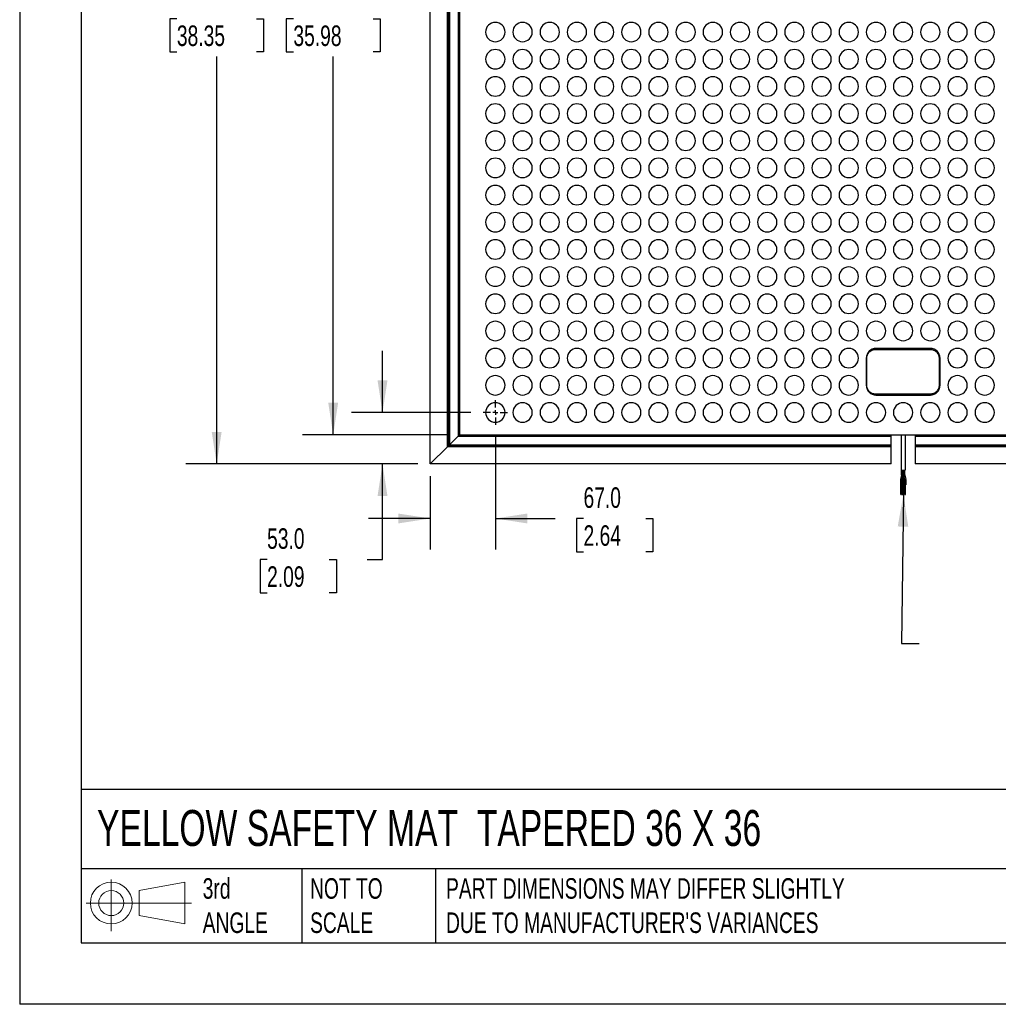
# Model space of a CAD drawing. Header units: millimetres. Extents: x 0 to 2794, y 0 to 2159.
# Tile 1 of 44: x 0 to 1008, y 0 to 1015. Entities that reach past the tile are written whole.
import ezdxf

# ---------------------------------------------------------------- set-up
doc = ezdxf.new("R2010")
doc.units = ezdxf.units.MM
doc.header["$LTSCALE"] = 10
doc.linetypes.add('CENTERX2', pattern=[20.32, 12.7, -2.54, 2.54, -2.54])
doc.layers.add('CENTER', color=40, linetype='CENTERX2')
doc.layers.add('DIMENSIONS', color=140, linetype='Continuous', lineweight=25)
doc.layers.add('TEXT', color=140, linetype='Continuous', lineweight=25)
doc.styles.add('SLDTEXTSTYLE0', font='TXT', dxfattribs={"width": 0.7})
doc.dimstyles.new('SLDDIMSTYLE0', dxfattribs={"dimtxt": 21.580078, "dimasz": 33.02, "dimexe": 0, "dimexo": 0.0625, "dimgap": 5.39502, "dimtad": 0, "dimtih": 1, "dimtoh": 1, "dimdec": 1, "dimrnd": 1e-09, "dimzin": 4, "dimdsep": 46, "dimtxsty": 'SLDTEXTSTYLE0', "dimsah": 1, "dimcen": 0.09, "dimadec": 0, "dimazin": 1, "dimtfac": 1, "dimtdec": 1, "dimtmove": 0, "dimatfit": 0, "dimfxl": 0, "dimfrac": 2, "dimtolj": 1, "dimtzin": 12, "dimarcsym": 0})
doc.dimstyles.new('SLDDIMSTYLE1', dxfattribs={"dimtxt": 21.580078, "dimasz": 33.02, "dimexe": 0, "dimexo": 0.0625, "dimgap": 5.39502, "dimtad": 0, "dimtih": 1, "dimtoh": 1, "dimdec": 1, "dimrnd": 1e-09, "dimzin": 4, "dimdsep": 46, "dimtxsty": 'SLDTEXTSTYLE0', "dimsah": 1, "dimcen": 0.09, "dimadec": 0, "dimazin": 1, "dimtfac": 1, "dimtdec": 1, "dimtofl": 0, "dimtmove": 0, "dimatfit": 3, "dimfxl": 0, "dimfrac": 2, "dimtolj": 1, "dimtzin": 12, "dimarcsym": 0})
doc.dimstyles.new('SLDDIMSTYLE3', dxfattribs={"dimtxt": 0.18, "dimasz": 33.02, "dimexe": 0, "dimexo": 0.0625, "dimgap": 0, "dimtad": 0, "dimtih": 1, "dimtoh": 1, "dimdec": 0, "dimrnd": 1e-09, "dimzin": 0, "dimdsep": 46, "dimtxsty": 'Standard', "dimsah": 1, "dimcen": 0.09, "dimadec": 0, "dimazin": 0, "dimtfac": 33.02, "dimtdec": 0, "dimtofl": 0, "dimtmove": 0, "dimatfit": 3, "dimfxl": 0, "dimfrac": 2, "dimtolj": 1, "dimtzin": 0, "dimarcsym": 0})

# ---------------------------------------------------------------- blocks, each defined once
blk = doc.blocks.new('Block11')
at = {"color": 7, "linetype": 'Continuous', "lineweight": 18}
for p, q in [((25.9, 53.1), (25.9, 0)), ((54.8, 41.7), (101.8, 50.3)), ((54.8, 16), (54.8, 41.7)), ((101.8, 50.3), (101.8, 7.3)), ((0, 28.8), (108.7, 28.8)), ((54.8, 16), (101.8, 7.3))]:
    blk.add_line(p, q, dxfattribs=at)
for radius in [21.5, 12.9]:
    blk.add_circle((25.9, 28.8), radius, dxfattribs=at)
blk = doc.blocks.new('Block12')
at = {"color": 7, "linetype": 'Continuous'}
blk.add_blockref('Block11', (0, 0), dxfattribs=at)
blk = doc.blocks.new('_D_3')
at = {"layer": 'DIMENSIONS'}
for p, q in [((440.2, 1500.8), (291.2, 1500.8)), ((322.9, 1500.8), (322.9, 1054.8)), ((281.9, 1015.6), (274.6, 1015.6)), ((274.6, 1015.6), (274.6, 981.3)), ((363.9, 1015.6), (371.2, 1015.6)), ((371.2, 1015.6), (371.2, 981.3)), ((274.6, 981.3), (281.9, 981.3)), ((322.9, 586.8), (322.9, 976.5)), ((371.2, 981.3), (363.9, 981.3)), ((440.2, 586.8), (291.2, 586.8))]:
    blk.add_line(p, q, dxfattribs=at)
for points in [[(322.9, 1500.8), (317.8, 1467.8), (328, 1467.8)], [(322.9, 586.8), (328, 619.8), (317.8, 619.8)]]:
    blk.add_solid(points, dxfattribs=at)
at = {"layer": 'DIMENSIONS', "char_height": 21.17, "attachment_point": 1, "style": 'SLDTEXTSTYLE0'}
for s, insert in [('914.0', (281.9, 1047.8)), ('35.98', (281.9, 1008.6))]:
    blk.add_mtext(s, dxfattribs=dict(at, insert=insert))
blk = doc.blocks.new('_D_4')
at = {"layer": 'DIMENSIONS'}
for p, q in [((410.2, 1530.8), (171.2, 1530.8)), ((202.9, 1530.8), (202.9, 1054.8)), ((161.9, 1015.6), (154.6, 1015.6)), ((154.6, 1015.6), (154.6, 981.3)), ((243.9, 1015.6), (251.2, 1015.6)), ((251.2, 1015.6), (251.2, 981.3)), ((154.6, 981.3), (161.9, 981.3)), ((202.9, 556.8), (202.9, 976.5)), ((251.2, 981.3), (243.9, 981.3)), ((410.2, 556.8), (171.2, 556.8))]:
    blk.add_line(p, q, dxfattribs=at)
for points in [[(202.9, 1530.8), (197.8, 1497.8), (208, 1497.8)], [(202.9, 556.8), (208, 589.8), (197.8, 589.8)]]:
    blk.add_solid(points, dxfattribs=at)
at = {"layer": 'DIMENSIONS', "char_height": 21.17, "attachment_point": 1, "style": 'SLDTEXTSTYLE0'}
for s, insert in [('974.0', (161.9, 1047.8)), ('38.35', (161.9, 1008.6))]:
    blk.add_mtext(s, dxfattribs=dict(at, insert=insert))
blk = doc.blocks.new('_D_5')
at = {"layer": 'DIMENSIONS'}
for p, q in [((489.9, 584.6), (489.9, 468.8)), ((422.9, 544.1), (422.9, 468.8)), ((422.9, 500.6), (359.4, 500.6)), ((489.9, 500.6), (551.4, 500.6)), ((580.7, 500.6), (573.4, 500.6)), ((573.4, 500.6), (573.4, 466.3)), ((644.8, 500.6), (652, 500.6)), ((652, 500.6), (652, 466.3)), ((573.4, 466.3), (580.7, 466.3)), ((652, 466.3), (644.8, 466.3))]:
    blk.add_line(p, q, dxfattribs=at)
for points in [[(422.9, 500.6), (389.9, 505.7), (389.9, 495.5)], [(489.9, 500.6), (522.9, 495.5), (522.9, 505.7)]]:
    blk.add_solid(points, dxfattribs=at)
at = {"layer": 'DIMENSIONS', "char_height": 21.17, "attachment_point": 1, "style": 'SLDTEXTSTYLE0'}
for s, insert in [('67.0', (580.7, 532.7)), ('2.64', (580.7, 493.6))]:
    blk.add_mtext(s, dxfattribs=dict(at, insert=insert))
blk = doc.blocks.new('_D_6')
at = {"layer": 'DIMENSIONS'}
for p, q in [((373.7, 609.8), (373.7, 673.3)), ((464.7, 609.8), (341.9, 609.8)), ((410.2, 556.8), (341.9, 556.8)), ((373.7, 458.3), (373.7, 556.8)), ((254.8, 458.3), (247.6, 458.3)), ((247.6, 458.3), (247.6, 424)), ((318.9, 458.3), (326.2, 458.3)), ((326.2, 458.3), (326.2, 424)), ((357.9, 458.3), (373.7, 458.3)), ((247.6, 424), (254.8, 424)), ((326.2, 424), (318.9, 424))]:
    blk.add_line(p, q, dxfattribs=at)
for points in [[(373.7, 609.8), (378.8, 642.8), (368.6, 642.8)], [(373.7, 556.8), (368.6, 523.8), (378.8, 523.8)]]:
    blk.add_solid(points, dxfattribs=at)
at = {"layer": 'DIMENSIONS', "char_height": 21.17, "attachment_point": 1, "style": 'SLDTEXTSTYLE0'}
for s, insert in [('53.0', (254.8, 490.5)), ('2.09', (254.8, 451.3))]:
    blk.add_mtext(s, dxfattribs=dict(at, insert=insert))
blk = doc.blocks.new('SW_CENTERMARKSYMBOL_0')
at = {"layer": 'CENTER', "color": 0}
for p, q in [((0, 5.08), (0, 12.54)), ((-5.08, 0), (-12.54, 0)), ((0, 0), (-2.54, 0)), ((0, 0), (0, 2.54)), ((0, 0), (0, -2.54)), ((0, 0), (2.54, 0)), ((5.08, 0), (12.54, 0)), ((0, -5.08), (0, -12.54))]:
    blk.add_line(p, q, dxfattribs=at)

msp = doc.modelspace()

# ---------------------------------------------------------------- linework, layer by layer
at = {"color": 7, "linetype": 'Continuous'}
for p in [(0.02, 2159.03), (2794.02, 0.03)]:
    msp.add_line(p, (0.02, 0.03), dxfattribs=at)
for p, q in [((422.91, 556.81), (422.91, 1530.81)), ((440.55, 574.46), (440.55, 1513.17)), ((441.89, 575.8), (441.89, 1511.83)), ((442.56, 1511.16), (442.56, 576.47)), ((451.52, 1502.2), (451.52, 585.43)), ((452.91, 1500.81), (452.91, 586.81)), ((881.41, 674.81), (881.41, 675.8)), ((881.41, 674.81), (937.91, 674.81)), ((937.91, 675.81), (881.91, 675.81)), ((937.91, 675.81), (937.91, 674.81)), ((871.91, 665.81), (871.91, 637.81)), ((872.41, 665.81), (871.91, 665.81)), ((872.41, 637.81), (872.41, 665.81)), ((946.91, 665.81), (946.91, 637.81)), ((946.91, 665.81), (947.91, 665.81)), ((947.91, 637.81), (947.91, 665.81)), ((872.41, 637.81), (871.91, 637.81)), ((946.91, 637.81), (947.91, 637.81)), ((937.91, 628.81), (881.41, 628.81)), ((881.41, 628.81), (881.41, 627.83)), ((881.91, 627.81), (937.91, 627.81)), ((937.91, 628.81), (937.91, 627.81)), ((451.52, 585.43), (442.56, 576.47)), ((451.52, 585.43), (897.41, 585.43)), ((451.8, 585.71), (451.8, 585.71)), ((452.91, 586.81), (1366.91, 586.81)), ((897.41, 576.47), (897.41, 585.43)), ((907.71, 586.81), (907.71, 550.31)), ((912.11, 586.81), (912.11, 550.31)), ((922.41, 585.43), (922.41, 576.47)), ((922.41, 585.43), (1368.29, 585.43)), ((422.91, 556.81), (440.55, 574.46)), ((440.55, 574.46), (441.89, 575.8)), ((897.41, 574.46), (440.55, 574.46)), ((442.56, 576.47), (441.89, 575.8)), ((897.41, 575.8), (441.89, 575.8)), ((442.56, 576.47), (897.41, 576.47)), ((897.41, 575.8), (897.41, 576.47)), ((897.41, 574.46), (897.41, 575.8)), ((897.41, 556.81), (897.41, 574.46)), ((922.41, 576.47), (1377.25, 576.47)), ((922.41, 576.47), (922.41, 575.8)), ((1377.92, 575.8), (922.41, 575.8)), ((922.41, 575.8), (922.41, 574.46)), ((1379.26, 574.46), (922.41, 574.46)), ((922.41, 574.46), (922.41, 556.81)), ((897.41, 556.81), (422.91, 556.81)), ((907.71, 550.31), (912.11, 550.31)), ((908.16, 545.51), (908.16, 550.31)), ((909.36, 545.51), (909.36, 550.31)), ((909.54, 545.51), (909.54, 550.31)), ((909.67, 550.31), (909.67, 545.51)), ((910.27, 545.51), (910.27, 550.31)), ((910.87, 545.51), (910.87, 550.31)), ((911.65, 545.51), (911.65, 550.31)), ((1396.91, 556.81), (922.41, 556.81)), ((907.21, 540.12), (907.21, 535.31)), ((907.21, 540.12), (907.24, 540.12)), ((907.24, 540.12), (908.41, 540.12)), ((908.13, 545.23), (907.26, 540.62)), ((908.16, 545.51), (908.19, 545.51)), ((908.19, 545.51), (909.36, 545.51)), ((908.41, 540.12), (908.41, 535.31)), ((909.31, 545.01), (908.43, 540.4)), ((908.64, 540.12), (908.64, 535.31)), ((908.64, 540.12), (908.65, 540.12)), ((908.65, 540.12), (909.24, 540.12)), ((908.75, 542.03), (908.66, 540.54)), ((909.24, 540.12), (909.42, 540.12)), ((909.24, 540.12), (909.24, 535.31)), ((909.53, 545.01), (909.26, 540.4)), ((909.36, 545.51), (909.54, 545.51)), ((909.42, 540.12), (909.84, 540.12)), ((909.67, 545.51), (909.67, 545.51)), ((909.67, 545.51), (910.27, 545.51)), ((909.68, 545.51), (909.68, 545.09)), ((909.68, 545.08), (909.96, 540.47)), ((909.84, 535.31), (909.84, 540.12)), ((909.84, 540.12), (909.84, 540.12)), ((909.85, 540.47), (909.91, 541.32)), ((909.85, 540.12), (909.86, 540.47)), ((909.85, 540.47), (909.85, 540.47)), ((909.96, 540.47), (909.96, 540.47)), ((909.97, 540.12), (909.97, 535.31)), ((909.97, 540.12), (910.57, 540.12)), ((910.27, 545.51), (910.45, 545.51)), ((910.28, 545.23), (910.56, 540.62)), ((910.45, 545.51), (910.87, 545.51)), ((910.57, 540.12), (910.75, 540.12)), ((910.57, 540.12), (910.57, 535.31)), ((910.75, 540.12), (911.17, 540.12)), ((910.86, 545.51), (911.65, 545.51)), ((910.87, 545.51), (910.87, 545.51)), ((911.15, 540.54), (910.88, 545.16)), ((910.88, 545.16), (910.88, 545.16)), ((911.06, 542.03), (911.38, 540.4)), ((911.15, 540.12), (911.15, 540.54)), ((911.17, 535.31), (911.17, 540.12)), ((911.4, 540.12), (911.4, 535.31)), ((911.4, 540.12), (911.43, 540.12)), ((911.43, 540.12), (912.6, 540.12)), ((911.68, 545.23), (912.56, 540.62)), ((912.6, 540.12), (912.6, 535.31)), ((907.21, 535.31), (908.41, 535.31)), ((907.41, 525.31), (907.41, 535.31)), ((908.21, 525.31), (908.21, 535.31)), ((908.64, 535.31), (909.24, 535.31)), ((908.84, 525.31), (908.84, 535.31)), ((909.24, 535.31), (909.84, 535.31)), ((909.64, 525.31), (909.64, 535.31)), ((909.97, 535.31), (910.57, 535.31)), ((910.17, 525.31), (910.17, 535.31)), ((910.57, 535.31), (911.17, 535.31)), ((910.97, 525.31), (910.97, 535.31)), ((911.4, 535.31), (912.6, 535.31)), ((911.6, 525.31), (911.6, 535.31)), ((912.4, 525.31), (912.4, 535.31)), ((907.41, 525.31), (908.21, 525.31)), ((908.84, 525.31), (909.64, 525.31)), ((910.17, 525.31), (910.97, 525.31)), ((911.6, 525.31), (912.4, 525.31))]:
    msp.add_line(p, q)
at = {"flags": 128}
for points in [[(909.29, 545.03), (909.32, 545.03), (909.53, 545.01)], [(910.73, 540.63), (910.92, 540.62), (911.06, 540.6), (911.14, 540.57), (911.15, 540.54)]]:
    msp.add_lwpolyline(points, dxfattribs=at)
for centre, radius, start, end in [((489.91, 1001.81), 10, 90, 270), ((489.91, 1001.81), 10, 270, 90), ((517.91, 1001.81), 10, 90, 270), ((517.91, 1001.81), 10, 270, 90), ((545.91, 1001.81), 10, 90, 270), ((545.91, 1001.81), 10, 270, 90), ((573.91, 1001.81), 10, 90, 270), ((573.91, 1001.81), 10, 270, 90), ((601.91, 1001.81), 10, 90, 270), ((601.91, 1001.81), 10, 270, 90), ((629.91, 1001.81), 10, 90, 270), ((629.91, 1001.81), 10, 270, 90), ((657.91, 1001.81), 10, 90, 270), ((657.91, 1001.81), 10, 270, 90), ((685.91, 1001.81), 10, 90, 270), ((685.91, 1001.81), 10, 270, 90), ((713.91, 1001.81), 10, 90, 270), ((713.91, 1001.81), 10, 270, 90), ((741.91, 1001.81), 10, 90, 270), ((741.91, 1001.81), 10, 270, 90), ((769.91, 1001.81), 10, 90, 270), ((769.91, 1001.81), 10, 270, 90), ((797.91, 1001.81), 10, 90, 270), ((797.91, 1001.81), 10, 270, 90), ((825.91, 1001.81), 10, 90, 270), ((825.91, 1001.81), 10, 270, 90), ((853.91, 1001.81), 10, 90, 270), ((853.91, 1001.81), 10, 270, 90), ((881.91, 1001.81), 10, 90, 270), ((881.91, 1001.81), 10, 270, 90), ((909.91, 1001.81), 10, 90, 270), ((909.91, 1001.81), 10, 270, 90), ((937.91, 1001.81), 10, 90, 270), ((937.91, 1001.81), 10, 270, 90), ((965.91, 1001.81), 10, 90, 270), ((965.91, 1001.81), 10, 270, 90), ((993.91, 1001.81), 10, 90, 270), ((993.91, 1001.81), 10, 270, 90), ((489.91, 973.81), 10, 90, 270), ((489.91, 973.81), 10, 270, 90), ((517.91, 973.81), 10, 90, 270), ((517.91, 973.81), 10, 270, 90), ((545.91, 973.81), 10, 90, 270), ((545.91, 973.81), 10, 270, 90), ((573.91, 973.81), 10, 90, 270), ((573.91, 973.81), 10, 270, 90), ((601.91, 973.81), 10, 90, 270), ((601.91, 973.81), 10, 270, 90), ((629.91, 973.81), 10, 90, 270), ((629.91, 973.81), 10, 270, 90), ((657.91, 973.81), 10, 90, 270), ((657.91, 973.81), 10, 270, 90), ((685.91, 973.81), 10, 90, 270), ((685.91, 973.81), 10, 270, 90), ((713.91, 973.81), 10, 90, 270), ((713.91, 973.81), 10, 270, 90), ((741.91, 973.81), 10, 90, 270), ((741.91, 973.81), 10, 270, 90), ((769.91, 973.81), 10, 90, 270), ((769.91, 973.81), 10, 270, 90), ((797.91, 973.81), 10, 90, 270), ((797.91, 973.81), 10, 270, 90), ((825.91, 973.81), 10, 90, 270), ((825.91, 973.81), 10, 270, 90), ((853.91, 973.81), 10, 90, 270), ((853.91, 973.81), 10, 270, 90), ((881.91, 973.81), 10, 90, 270), ((881.91, 973.81), 10, 270, 90), ((909.91, 973.81), 10, 90, 270), ((909.91, 973.81), 10, 270, 90), ((937.91, 973.81), 10, 90, 270), ((937.91, 973.81), 10, 270, 90), ((965.91, 973.81), 10, 90, 270), ((965.91, 973.81), 10, 270, 90), ((993.91, 973.81), 10, 90, 270), ((993.91, 973.81), 10, 270, 90), ((489.91, 945.81), 10, 90, 270), ((489.91, 945.81), 10, 270, 90), ((517.91, 945.81), 10, 90, 270), ((517.91, 945.81), 10, 270, 90), ((545.91, 945.81), 10, 90, 270), ((545.91, 945.81), 10, 270, 90), ((573.91, 945.81), 10, 90, 270), ((573.91, 945.81), 10, 270, 90), ((601.91, 945.81), 10, 90, 270), ((601.91, 945.81), 10, 270, 90), ((629.91, 945.81), 10, 90, 270), ((629.91, 945.81), 10, 270, 90), ((657.91, 945.81), 10, 90, 270), ((657.91, 945.81), 10, 270, 90), ((685.91, 945.81), 10, 90, 270), ((685.91, 945.81), 10, 270, 90), ((713.91, 945.81), 10, 90, 270), ((713.91, 945.81), 10, 270, 90), ((741.91, 945.81), 10, 90, 270), ((741.91, 945.81), 10, 270, 90), ((769.91, 945.81), 10, 90, 270), ((769.91, 945.81), 10, 270, 90), ((797.91, 945.81), 10, 90, 270), ((797.91, 945.81), 10, 270, 90), ((825.91, 945.81), 10, 90, 270), ((825.91, 945.81), 10, 270, 90), ((853.91, 945.81), 10, 90, 270), ((853.91, 945.81), 10, 270, 90), ((881.91, 945.81), 10, 90, 270), ((881.91, 945.81), 10, 270, 90), ((909.91, 945.81), 10, 90, 270), ((909.91, 945.81), 10, 270, 90), ((937.91, 945.81), 10, 90, 270), ((937.91, 945.81), 10, 270, 90), ((965.91, 945.81), 10, 90, 270), ((965.91, 945.81), 10, 270, 90), ((993.91, 945.81), 10, 90, 270), ((993.91, 945.81), 10, 270, 90), ((489.91, 917.81), 10, 90, 270), ((489.91, 917.81), 10, 270, 90), ((517.91, 917.81), 10, 90, 270), ((517.91, 917.81), 10, 270, 90), ((545.91, 917.81), 10, 90, 270), ((545.91, 917.81), 10, 270, 90), ((573.91, 917.81), 10, 90, 270), ((573.91, 917.81), 10, 270, 90), ((601.91, 917.81), 10, 90, 270), ((601.91, 917.81), 10, 270, 90), ((629.91, 917.81), 10, 90, 270), ((629.91, 917.81), 10, 270, 90), ((657.91, 917.81), 10, 90, 270), ((657.91, 917.81), 10, 270, 90), ((685.91, 917.81), 10, 90, 270), ((685.91, 917.81), 10, 270, 90), ((713.91, 917.81), 10, 90, 270), ((713.91, 917.81), 10, 270, 90), ((741.91, 917.81), 10, 90, 270), ((741.91, 917.81), 10, 270, 90), ((769.91, 917.81), 10, 90, 270), ((769.91, 917.81), 10, 270, 90), ((797.91, 917.81), 10, 90, 270), ((797.91, 917.81), 10, 270, 90), ((825.91, 917.81), 10, 90, 270), ((825.91, 917.81), 10, 270, 90), ((853.91, 917.81), 10, 90, 270), ((853.91, 917.81), 10, 270, 90), ((881.91, 917.81), 10, 90, 270), ((881.91, 917.81), 10, 270, 90), ((909.91, 917.81), 10, 90, 270), ((909.91, 917.81), 10, 270, 90), ((937.91, 917.81), 10, 90, 270), ((937.91, 917.81), 10, 270, 90), ((965.91, 917.81), 10, 90, 270), ((965.91, 917.81), 10, 270, 90), ((993.91, 917.81), 10, 90, 270), ((993.91, 917.81), 10, 270, 90), ((489.91, 889.81), 10, 90, 270), ((489.91, 889.81), 10, 270, 90), ((517.91, 889.81), 10, 90, 270), ((517.91, 889.81), 10, 270, 90), ((545.91, 889.81), 10, 90, 270), ((545.91, 889.81), 10, 270, 90), ((573.91, 889.81), 10, 90, 270), ((573.91, 889.81), 10, 270, 90), ((601.91, 889.81), 10, 90, 270), ((601.91, 889.81), 10, 270, 90), ((629.91, 889.81), 10, 90, 270), ((629.91, 889.81), 10, 270, 90), ((657.91, 889.81), 10, 90, 270), ((657.91, 889.81), 10, 270, 90), ((685.91, 889.81), 10, 90, 270), ((685.91, 889.81), 10, 270, 90), ((713.91, 889.81), 10, 90, 270), ((713.91, 889.81), 10, 270, 90), ((741.91, 889.81), 10, 90, 270), ((741.91, 889.81), 10, 270, 90), ((769.91, 889.81), 10, 90, 270), ((769.91, 889.81), 10, 270, 90), ((797.91, 889.81), 10, 90, 270), ((797.91, 889.81), 10, 270, 90), ((825.91, 889.81), 10, 90, 270), ((825.91, 889.81), 10, 270, 90), ((853.91, 889.81), 10, 90, 270), ((853.91, 889.81), 10, 270, 90), ((881.91, 889.81), 10, 90, 270), ((881.91, 889.81), 10, 270, 90), ((909.91, 889.81), 10, 90, 270), ((909.91, 889.81), 10, 270, 90), ((937.91, 889.81), 10, 90, 270), ((937.91, 889.81), 10, 270, 90), ((965.91, 889.81), 10, 90, 270), ((965.91, 889.81), 10, 270, 90), ((993.91, 889.81), 10, 90, 270), ((993.91, 889.81), 10, 270, 90), ((489.91, 861.81), 10, 90, 270), ((489.91, 861.81), 10, 270, 90), ((517.91, 861.81), 10, 90, 270), ((517.91, 861.81), 10, 270, 90), ((545.91, 861.81), 10, 90, 270), ((545.91, 861.81), 10, 270, 90), ((573.91, 861.81), 10, 90, 270), ((573.91, 861.81), 10, 270, 90), ((601.91, 861.81), 10, 90, 270), ((601.91, 861.81), 10, 270, 90), ((629.91, 861.81), 10, 90, 270), ((629.91, 861.81), 10, 270, 90), ((657.91, 861.81), 10, 90, 270), ((657.91, 861.81), 10, 270, 90), ((685.91, 861.81), 10, 90, 270), ((685.91, 861.81), 10, 270, 90), ((713.91, 861.81), 10, 90, 270), ((713.91, 861.81), 10, 270, 90), ((741.91, 861.81), 10, 90, 270), ((741.91, 861.81), 10, 270, 90), ((769.91, 861.81), 10, 90, 270), ((769.91, 861.81), 10, 270, 90), ((797.91, 861.81), 10, 90, 270), ((797.91, 861.81), 10, 270, 90), ((825.91, 861.81), 10, 90, 270), ((825.91, 861.81), 10, 270, 90), ((853.91, 861.81), 10, 90, 270), ((853.91, 861.81), 10, 270, 90), ((881.91, 861.81), 10, 90, 270), ((881.91, 861.81), 10, 270, 90), ((909.91, 861.81), 10, 90, 270), ((909.91, 861.81), 10, 270, 90), ((937.91, 861.81), 10, 90, 270), ((937.91, 861.81), 10, 270, 90), ((965.91, 861.81), 10, 90, 270), ((965.91, 861.81), 10, 270, 90), ((993.91, 861.81), 10, 90, 270), ((993.91, 861.81), 10, 270, 90), ((489.91, 833.81), 10, 90, 270), ((489.91, 833.81), 10, 270, 90), ((517.91, 833.81), 10, 90, 270), ((517.91, 833.81), 10, 270, 90), ((545.91, 833.81), 10, 90, 270), ((545.91, 833.81), 10, 270, 90), ((573.91, 833.81), 10, 90, 270), ((573.91, 833.81), 10, 270, 90), ((601.91, 833.81), 10, 90, 270), ((601.91, 833.81), 10, 270, 90), ((629.91, 833.81), 10, 90, 270), ((629.91, 833.81), 10, 270, 90), ((657.91, 833.81), 10, 90, 270), ((657.91, 833.81), 10, 270, 90), ((685.91, 833.81), 10, 90, 270), ((685.91, 833.81), 10, 270, 90), ((713.91, 833.81), 10, 90, 270), ((713.91, 833.81), 10, 270, 90), ((741.91, 833.81), 10, 90, 270), ((741.91, 833.81), 10, 270, 90), ((769.91, 833.81), 10, 90, 270), ((769.91, 833.81), 10, 270, 90), ((797.91, 833.81), 10, 90, 270), ((797.91, 833.81), 10, 270, 90), ((825.91, 833.81), 10, 90, 270), ((825.91, 833.81), 10, 270, 90), ((853.91, 833.81), 10, 90, 270), ((853.91, 833.81), 10, 270, 90), ((881.91, 833.81), 10, 90, 270), ((881.91, 833.81), 10, 270, 90), ((909.91, 833.81), 10, 90, 270), ((909.91, 833.81), 10, 270, 90), ((937.91, 833.81), 10, 90, 270), ((937.91, 833.81), 10, 270, 90), ((965.91, 833.81), 10, 90, 270), ((965.91, 833.81), 10, 270, 90), ((993.91, 833.81), 10, 90, 270), ((993.91, 833.81), 10, 270, 90), ((489.91, 805.81), 10, 90, 270), ((489.91, 805.81), 10, 270, 90), ((517.91, 805.81), 10, 90, 270), ((517.91, 805.81), 10, 270, 90), ((545.91, 805.81), 10, 90, 270), ((545.91, 805.81), 10, 270, 90), ((573.91, 805.81), 10, 90, 270), ((573.91, 805.81), 10, 270, 90), ((601.91, 805.81), 10, 90, 270), ((601.91, 805.81), 10, 270, 90), ((629.91, 805.81), 10, 90, 270), ((629.91, 805.81), 10, 270, 90), ((657.91, 805.81), 10, 90, 270), ((657.91, 805.81), 10, 270, 90), ((685.91, 805.81), 10, 90, 270), ((685.91, 805.81), 10, 270, 90), ((713.91, 805.81), 10, 90, 270), ((713.91, 805.81), 10, 270, 90), ((741.91, 805.81), 10, 90, 270), ((741.91, 805.81), 10, 270, 90), ((769.91, 805.81), 10, 90, 270), ((769.91, 805.81), 10, 270, 90), ((797.91, 805.81), 10, 90, 270), ((797.91, 805.81), 10, 270, 90), ((825.91, 805.81), 10, 90, 270), ((825.91, 805.81), 10, 270, 90), ((853.91, 805.81), 10, 90, 270), ((853.91, 805.81), 10, 270, 90), ((881.91, 805.81), 10, 90, 270), ((881.91, 805.81), 10, 270, 90), ((909.91, 805.81), 10, 90, 270), ((909.91, 805.81), 10, 270, 90), ((937.91, 805.81), 10, 90, 270), ((937.91, 805.81), 10, 270, 90), ((965.91, 805.81), 10, 90, 270), ((965.91, 805.81), 10, 270, 90), ((993.91, 805.81), 10, 90, 270), ((993.91, 805.81), 10, 270, 90), ((489.91, 777.81), 10, 90, 270), ((489.91, 777.81), 10, 270, 90), ((517.91, 777.81), 10, 90, 270), ((517.91, 777.81), 10, 270, 90), ((545.91, 777.81), 10, 90, 270), ((545.91, 777.81), 10, 270, 90), ((573.91, 777.81), 10, 90, 270), ((573.91, 777.81), 10, 270, 90), ((601.91, 777.81), 10, 90, 270), ((601.91, 777.81), 10, 270, 90), ((629.91, 777.81), 10, 90, 270), ((629.91, 777.81), 10, 270, 90), ((657.91, 777.81), 10, 90, 270), ((657.91, 777.81), 10, 270, 90), ((685.91, 777.81), 10, 90, 270), ((685.91, 777.81), 10, 270, 90), ((713.91, 777.81), 10, 90, 270), ((713.91, 777.81), 10, 270, 90), ((741.91, 777.81), 10, 90, 270), ((741.91, 777.81), 10, 270, 90), ((769.91, 777.81), 10, 90, 270), ((769.91, 777.81), 10, 270, 90), ((797.91, 777.81), 10, 90, 270), ((797.91, 777.81), 10, 270, 90), ((825.91, 777.81), 10, 90, 270), ((825.91, 777.81), 10, 270, 90), ((853.91, 777.81), 10, 90, 270), ((853.91, 777.81), 10, 270, 90), ((881.91, 777.81), 10, 90, 270), ((881.91, 777.81), 10, 270, 90), ((909.91, 777.81), 10, 90, 270), ((909.91, 777.81), 10, 270, 90), ((937.91, 777.81), 10, 90, 270), ((937.91, 777.81), 10, 270, 90), ((965.91, 777.81), 10, 90, 270), ((965.91, 777.81), 10, 270, 90), ((993.91, 777.81), 10, 90, 270), ((993.91, 777.81), 10, 270, 90), ((489.91, 749.81), 10, 90, 270), ((489.91, 749.81), 10, 270, 90), ((517.91, 749.81), 10, 90, 270), ((517.91, 749.81), 10, 270, 90), ((545.91, 749.81), 10, 90, 270), ((545.91, 749.81), 10, 270, 90), ((573.91, 749.81), 10, 90, 270), ((573.91, 749.81), 10, 270, 90), ((601.91, 749.81), 10, 90, 270), ((601.91, 749.81), 10, 270, 90), ((629.91, 749.81), 10, 90, 270), ((629.91, 749.81), 10, 270, 90), ((657.91, 749.81), 10, 90, 270), ((657.91, 749.81), 10, 270, 90), ((685.91, 749.81), 10, 90, 270), ((685.91, 749.81), 10, 270, 90), ((713.91, 749.81), 10, 90, 270), ((713.91, 749.81), 10, 270, 90), ((741.91, 749.81), 10, 90, 270), ((741.91, 749.81), 10, 270, 90), ((769.91, 749.81), 10, 90, 270), ((769.91, 749.81), 10, 270, 90), ((797.91, 749.81), 10, 90, 270), ((797.91, 749.81), 10, 270, 90), ((825.91, 749.81), 10, 90, 270), ((825.91, 749.81), 10, 270, 90), ((853.91, 749.81), 10, 90, 270), ((853.91, 749.81), 10, 270, 90), ((881.91, 749.81), 10, 90, 270), ((881.91, 749.81), 10, 270, 90), ((909.91, 749.81), 10, 90, 270), ((909.91, 749.81), 10, 270, 90), ((937.91, 749.81), 10, 90, 270), ((937.91, 749.81), 10, 270, 90), ((965.91, 749.81), 10, 90, 270), ((965.91, 749.81), 10, 270, 90), ((993.91, 749.81), 10, 90, 270), ((993.91, 749.81), 10, 270, 90), ((489.91, 721.81), 10, 90, 270), ((489.91, 721.81), 10, 270, 90), ((517.91, 721.81), 10, 90, 270), ((517.91, 721.81), 10, 270, 90), ((545.91, 721.81), 10, 90, 270), ((545.91, 721.81), 10, 270, 90), ((573.91, 721.81), 10, 90, 270), ((573.91, 721.81), 10, 270, 90), ((601.91, 721.81), 10, 90, 270), ((601.91, 721.81), 10, 270, 90), ((629.91, 721.81), 10, 90, 270), ((629.91, 721.81), 10, 270, 90), ((657.91, 721.81), 10, 90, 270), ((657.91, 721.81), 10, 270, 90), ((685.91, 721.81), 10, 90, 270), ((685.91, 721.81), 10, 270, 90), ((713.91, 721.81), 10, 90, 270), ((713.91, 721.81), 10, 270, 90), ((741.91, 721.81), 10, 90, 270), ((741.91, 721.81), 10, 270, 90), ((769.91, 721.81), 10, 90, 270), ((769.91, 721.81), 10, 270, 90), ((797.91, 721.81), 10, 90, 270), ((797.91, 721.81), 10, 270, 90), ((825.91, 721.81), 10, 90, 270), ((825.91, 721.81), 10, 270, 90), ((853.91, 721.81), 10, 90, 270), ((853.91, 721.81), 10, 270, 90), ((881.91, 721.81), 10, 90, 270), ((881.91, 721.81), 10, 270, 90), ((909.91, 721.81), 10, 90, 270), ((909.91, 721.81), 10, 270, 90), ((937.91, 721.81), 10, 90, 270), ((937.91, 721.81), 10, 270, 90), ((965.91, 721.81), 10, 90, 270), ((965.91, 721.81), 10, 270, 90), ((993.91, 721.81), 10, 90, 270), ((993.91, 721.81), 10, 270, 90), ((489.91, 693.81), 10, 90, 270), ((489.91, 693.81), 10, 270, 90), ((517.91, 693.81), 10, 90, 270), ((517.91, 693.81), 10, 270, 90), ((545.91, 693.81), 10, 90, 270), ((545.91, 693.81), 10, 270, 90), ((573.91, 693.81), 10, 90, 270), ((573.91, 693.81), 10, 270, 90), ((601.91, 693.81), 10, 90, 270), ((601.91, 693.81), 10, 270, 90), ((629.91, 693.81), 10, 90, 270), ((629.91, 693.81), 10, 270, 90), ((657.91, 693.81), 10, 90, 270), ((657.91, 693.81), 10, 270, 90), ((685.91, 693.81), 10, 90, 270), ((685.91, 693.81), 10, 270, 90), ((713.91, 693.81), 10, 90, 270), ((713.91, 693.81), 10, 270, 90), ((741.91, 693.81), 10, 90, 270), ((741.91, 693.81), 10, 270, 90), ((769.91, 693.81), 10, 90, 270), ((769.91, 693.81), 10, 270, 90), ((797.91, 693.81), 10, 90, 270), ((797.91, 693.81), 10, 270, 90), ((825.91, 693.81), 10, 90, 270), ((825.91, 693.81), 10, 270, 90), ((853.91, 693.81), 10, 90, 270), ((853.91, 693.81), 10, 270, 90), ((881.91, 693.81), 10, 90, 270), ((881.91, 693.81), 10, 270, 90), ((909.91, 693.81), 10, 90, 270), ((909.91, 693.81), 10, 270, 90), ((937.91, 693.81), 10, 90, 270), ((937.91, 693.81), 10, 270, 90), ((965.91, 693.81), 10, 90, 270), ((965.91, 693.81), 10, 270, 90), ((993.91, 693.81), 10, 90, 270), ((993.91, 693.81), 10, 270, 90), ((489.91, 665.81), 10, 90, 270), ((489.91, 665.81), 10, 270, 90), ((517.91, 665.81), 10, 90, 270), ((517.91, 665.81), 10, 270, 90), ((545.91, 665.81), 10, 90, 270), ((545.91, 665.81), 10, 270, 90), ((573.91, 665.81), 10, 90, 270), ((573.91, 665.81), 10, 270, 90), ((601.91, 665.81), 10, 90, 270), ((601.91, 665.81), 10, 270, 90), ((629.91, 665.81), 10, 90, 270), ((629.91, 665.81), 10, 270, 90), ((657.91, 665.81), 10, 90, 270), ((657.91, 665.81), 10, 270, 90), ((685.91, 665.81), 10, 90, 270), ((685.91, 665.81), 10, 270, 90), ((713.91, 665.81), 10, 90, 270), ((713.91, 665.81), 10, 270, 90), ((741.91, 665.81), 10, 90, 270), ((741.91, 665.81), 10, 270, 90), ((769.91, 665.81), 10, 90, 270), ((769.91, 665.81), 10, 270, 90), ((797.91, 665.81), 10, 90, 270), ((797.91, 665.81), 10, 270, 90), ((825.91, 665.81), 10, 90, 270), ((825.91, 665.81), 10, 270, 90), ((853.91, 665.81), 10, 90, 270), ((853.91, 665.81), 10, 270, 90), ((881.91, 665.81), 10, 90, 180), ((937.91, 665.81), 10, 0, 90), ((965.91, 665.81), 10, 90, 270), ((965.91, 665.81), 10, 270, 90), ((993.91, 665.81), 10, 90, 270), ((993.91, 665.81), 10, 270, 90), ((489.91, 637.81), 10, 90, 270), ((489.91, 637.81), 10, 270, 90), ((517.91, 637.81), 10, 90, 270), ((517.91, 637.81), 10, 270, 90), ((545.91, 637.81), 10, 90, 270), ((545.91, 637.81), 10, 270, 90), ((573.91, 637.81), 10, 90, 270), ((573.91, 637.81), 10, 270, 90), ((601.91, 637.81), 10, 90, 270), ((601.91, 637.81), 10, 270, 90), ((629.91, 637.81), 10, 90, 270), ((629.91, 637.81), 10, 270, 90), ((657.91, 637.81), 10, 90, 270), ((657.91, 637.81), 10, 270, 90), ((685.91, 637.81), 10, 90, 270), ((685.91, 637.81), 10, 270, 90), ((713.91, 637.81), 10, 90, 270), ((713.91, 637.81), 10, 270, 90), ((741.91, 637.81), 10, 90, 270), ((741.91, 637.81), 10, 270, 90), ((769.91, 637.81), 10, 90, 270), ((769.91, 637.81), 10, 270, 90), ((797.91, 637.81), 10, 90, 270), ((797.91, 637.81), 10, 270, 90), ((825.91, 637.81), 10, 90, 270), ((825.91, 637.81), 10, 270, 90), ((853.91, 637.81), 10, 90, 270), ((853.91, 637.81), 10, 270, 90), ((965.91, 637.81), 10, 90, 270), ((965.91, 637.81), 10, 270, 90), ((993.91, 637.81), 10, 90, 270), ((993.91, 637.81), 10, 270, 90), ((881.91, 637.81), 10, 180, 270), ((937.91, 637.81), 10, 270, 0), ((489.91, 609.81), 10, 90, 270), ((489.91, 609.81), 10, 270, 90), ((517.91, 609.81), 10, 90, 270), ((517.91, 609.81), 10, 270, 90), ((545.91, 609.81), 10, 90, 270), ((545.91, 609.81), 10, 270, 90), ((573.91, 609.81), 10, 90, 270), ((573.91, 609.81), 10, 270, 90), ((601.91, 609.81), 10, 90, 270), ((601.91, 609.81), 10, 270, 90), ((629.91, 609.81), 10, 90, 270), ((629.91, 609.81), 10, 270, 90), ((657.91, 609.81), 10, 90, 270), ((657.91, 609.81), 10, 270, 90), ((685.91, 609.81), 10, 90, 270), ((685.91, 609.81), 10, 270, 90), ((713.91, 609.81), 10, 90, 270), ((713.91, 609.81), 10, 270, 90), ((741.91, 609.81), 10, 90, 270), ((741.91, 609.81), 10, 270, 90), ((769.91, 609.81), 10, 90, 270), ((769.91, 609.81), 10, 270, 90), ((797.91, 609.81), 10, 90, 270), ((797.91, 609.81), 10, 270, 90), ((825.91, 609.81), 10, 90, 270), ((825.91, 609.81), 10, 270, 90), ((853.91, 609.81), 10, 90, 270), ((853.91, 609.81), 10, 270, 90), ((881.91, 609.81), 10, 90, 270), ((881.91, 609.81), 10, 270, 90), ((909.91, 609.81), 10, 90, 270), ((909.91, 609.81), 10, 270, 90), ((937.91, 609.81), 10, 90, 270), ((937.91, 609.81), 10, 270, 90), ((965.91, 609.81), 10, 90, 270), ((965.91, 609.81), 10, 270, 90), ((993.91, 609.81), 10, 90, 270), ((993.91, 609.81), 10, 270, 90), ((909.96, 540.12), 2.72, 169.20662, 180.00374), ((907.28, 540.59), 0.0371, 77.74428, 123.30846), ((906.92, 535.83), 4.81, 71.68009, 85.70096), ((908.16, 545.2), 0.0371, 77.74428, 123.30846), ((906.72, 545.51), 1.47, 349.20662, 0.00374), ((907.8, 540.44), 4.81, 71.68009, 85.70096), ((909.85, 540.12), 1.47, 169.20662, 180.00374), ((908.41, 540.43), 0.0371, 257.74428, 303.30846), ((909.15, 541.27), 0.879, 235.53504, 276.625), ((909.44, 543.46), 3.07, 266.64782, 269.95245), ((906.61, 545.51), 2.72, 349.20662, 0.00374), ((914.01, 540.12), 4.58, 176.57692, 180.01204), ((909.55, 540.92), 0.546, 257.41732, 303.61155), ((909.71, 548.1), 3.09, 266.65488, 269.45323), ((910.18, 544.36), 0.879, 83.375, 124.46496), ((910.45, 539.75), 0.879, 83.375, 124.46496), ((910.46, 542.17), 3.07, 90.04755, 93.35218), ((915.03, 545.51), 4.58, 179.98796, 183.42308), ((910.57, 544.69), 0.556, 56.96041, 102.28518), ((910.74, 537.56), 3.07, 90.04755, 93.35218), ((902.24, 540.12), 8.51, 359.98796, 3.42308), ((910.38, 548.99), 3.97, 277.24185, 289.01169), ((911.4, 540.43), 0.0371, 236.69154, 282.25572), ((911.05, 545.18), 4.81, 274.29904, 288.31991), ((909.97, 540.12), 1.47, 359.99626, 10.79338), ((913.09, 545.51), 1.47, 179.99626, 190.79338), ((911.66, 545.2), 0.0371, 56.69154, 102.25572), ((909.85, 540.12), 2.72, 359.99626, 10.79338)]:
    msp.add_arc(centre, radius, start, end)
for points, knots in [([(872.41, 665.81), (872.41, 666.34), (872.45, 666.89), (872.66, 668.01), (872.82, 668.57), (873.26, 669.68), (873.54, 670.22), (874.21, 671.25), (874.6, 671.74), (875.48, 672.62), (875.97, 673.01), (877, 673.68), (877.54, 673.96), (878.65, 674.4), (879.21, 674.56), (880.33, 674.77), (880.88, 674.81), (881.41, 674.81)], [0, 0, 0, 0, 0.125, 0.125, 0.25, 0.25, 0.375, 0.375, 0.5, 0.5, 0.625, 0.625, 0.75, 0.75, 0.875, 0.875, 1, 1, 1, 1]), ([(937.91, 674.81), (938.44, 674.81), (938.99, 674.77), (940.1, 674.56), (940.66, 674.4), (941.77, 673.96), (942.32, 673.68), (943.35, 673.01), (943.83, 672.62), (944.71, 671.74), (945.1, 671.25), (945.78, 670.22), (946.05, 669.68), (946.49, 668.57), (946.65, 668.01), (946.86, 666.89), (946.91, 666.34), (946.91, 665.81)], [0, 0, 0, 0, 0.125, 0.125, 0.25, 0.25, 0.375, 0.375, 0.5, 0.5, 0.625, 0.625, 0.75, 0.75, 0.875, 0.875, 1, 1, 1, 1]), ([(881.41, 628.81), (880.88, 628.81), (880.33, 628.86), (879.21, 629.07), (878.65, 629.23), (877.54, 629.67), (877, 629.94), (875.97, 630.62), (875.48, 631.01), (874.6, 631.89), (874.21, 632.37), (873.54, 633.4), (873.26, 633.95), (872.82, 635.06), (872.66, 635.62), (872.45, 636.73), (872.41, 637.28), (872.41, 637.81)], [0, 0, 0, 0, 0.125, 0.125, 0.25, 0.25, 0.375, 0.375, 0.5, 0.5, 0.625, 0.625, 0.75, 0.75, 0.875, 0.875, 1, 1, 1, 1]), ([(946.91, 637.81), (946.91, 637.28), (946.86, 636.73), (946.65, 635.62), (946.49, 635.06), (946.05, 633.95), (945.78, 633.4), (945.1, 632.37), (944.71, 631.89), (943.83, 631.01), (943.35, 630.62), (942.32, 629.94), (941.77, 629.67), (940.66, 629.23), (940.1, 629.07), (938.99, 628.86), (938.44, 628.81), (937.91, 628.81)], [0, 0, 0, 0, 0.125, 0.125, 0.25, 0.25, 0.375, 0.375, 0.5, 0.5, 0.625, 0.625, 0.75, 0.75, 0.875, 0.875, 1, 1, 1, 1]), ([(451.6, 585.51), (451.6, 585.51), (451.6, 585.51), (451.6, 585.51), (451.6, 585.51), (451.6, 585.51), (451.6, 585.51), (451.59, 585.5), (451.58, 585.49), (451.56, 585.46), (451.54, 585.44), (451.52, 585.43)], [0, 0, 0, 0, 0.0078125, 0.0078125, 0.015625, 0.03125, 0.0625, 0.125, 0.25, 0.5, 1, 1, 1, 1]), ([(451.8, 585.71), (451.79, 585.7), (451.78, 585.69), (451.75, 585.66), (451.7, 585.61), (451.64, 585.55), (451.61, 585.52), (451.6, 585.51), (451.6, 585.51), (451.6, 585.51)], [0, 0, 0, 0, 0.0884, 0.1634703, 0.3387028, 0.6811379, 0.8467739, 0.9184977, 1, 1, 1, 1]), ([(897.41, 585.43), (897.41, 585.45), (897.41, 585.47), (897.41, 585.5), (897.41, 585.51), (897.41, 585.51), (897.41, 585.51), (897.41, 585.53), (897.41, 585.55), (897.41, 585.6), (897.41, 585.63), (897.41, 585.69), (897.41, 585.72), (897.41, 585.78), (897.41, 585.88), (897.41, 586.23), (897.41, 586.56), (897.41, 586.81)], [0, 0, 0, 0, 0.5, 0.75, 0.765625, 0.765625, 0.78125, 0.78125, 0.796875, 0.796875, 0.8125, 0.8125, 0.828125, 0.828125, 0.84375, 0.875, 1, 1, 1, 1]), ([(922.41, 586.81), (922.41, 586.56), (922.41, 586.23), (922.41, 585.88), (922.41, 585.78), (922.41, 585.72), (922.41, 585.69), (922.41, 585.63), (922.41, 585.6), (922.41, 585.55), (922.41, 585.53), (922.41, 585.51), (922.41, 585.51), (922.41, 585.51), (922.41, 585.5), (922.41, 585.47), (922.41, 585.45), (922.41, 585.43)], [0, 0, 0, 0, 0.125, 0.15625, 0.171875, 0.171875, 0.1875, 0.1875, 0.203125, 0.203125, 0.21875, 0.21875, 0.234375, 0.234375, 0.25, 0.5, 1, 1, 1, 1]), ([(908.66, 540.54), (908.66, 540.53), (908.64, 540.4), (908.65, 540.25), (908.66, 540.12)], [0, 0, 0, 0, 0.09037923, 1, 1, 1, 1]), ([(909.95, 540.47), (909.96, 540.4), (909.97, 540.28), (909.96, 540.16), (909.96, 540.12)], [0, 0, 0, 0, 0.6028496, 1, 1, 1, 1]), ([(910.88, 545.16), (910.88, 545.23), (910.86, 545.34), (910.87, 545.46), (910.87, 545.51)], [0, 0, 0, 0, 0.60284958, 1, 1, 1, 1])]:
    msp.add_open_spline(points, degree=3, knots=knots)
msp.add_open_spline([(452.91, 586.81), (452.32, 586.23), (451.95, 585.86), (451.8, 585.71)], degree=3)
at = {"layer": 'TEXT'}
for p, q in [((63.5, 2095.5), (63.5, 63.5)), ((2730.5, 221.26), (63.5, 221.26)), ((2730.5, 139.7), (63.5, 139.7)), ((290.45, 139.7), (290.45, 63.5)), ((428.37, 139.7), (428.37, 63.5)), ((63.5, 63.5), (2730.5, 63.5))]:
    msp.add_line(p, q, dxfattribs=at)

# ---------------------------------------------------------------- block references
at = {"layer": 'CENTER'}
msp.add_blockref('SW_CENTERMARKSYMBOL_0', (489.91, 609.81), dxfattribs=at)
at = {"layer": 'TEXT'}
msp.add_blockref('Block12', (68.38, 75.54), dxfattribs=at)

# ---------------------------------------------------------------- texts
at = {"layer": 'TEXT', "attachment_point": 1, "style": 'SLDTEXTSTYLE0'}
for s, insert, char_height in [('YELLOW SAFETY MAT  TAPERED 36 X 36', (79.66, 200.23), 37.0417), ('3rd^JANGLE', (188.5, 129.97), 21.167), ('NOT TO^JSCALE', (299.07, 129.97), 21.1667), ("PART DIMENSIONS MAY DIFFER SLIGHTLY ^JDUE TO MANUFACTURER'S VARIANCES", (439.13, 129.97), 21.1667)]:
    msp.add_mtext(s, dxfattribs=dict(at, insert=insert, char_height=char_height))

# ---------------------------------------------------------------- dimensions: what is measured, and where the dimension line sits
at = {"layer": 'DIMENSIONS'}
for base, p1, p2, dimstyle, picture, middle in [((202.91, 1530.81), (422.91, 556.81), (422.91, 1530.81), 'SLDDIMSTYLE1', '_D_4', (202.91, 1015.64)), ((322.91, 586.81), (452.91, 1500.81), (452.91, 586.81), 'SLDDIMSTYLE1', '_D_3', (322.91, 1015.64)), ((373.69, 556.81), (477.37, 609.81), (422.91, 556.81), 'SLDDIMSTYLE0', '_D_6', (373.69, 458.34))]:
    dim = msp.add_linear_dim(base=base, p1=p1, p2=p2, angle=90, dimstyle=dimstyle, dxfattribs=at)
    dim.commit()
    dim.dimension.update_dxf_attribs({"geometry": picture, "text_midpoint": middle, "dimtype": 160})
dim = msp.add_linear_dim(base=(422.91, 500.57), p1=(489.91, 597.27), p2=(422.91, 556.81), dimstyle='SLDDIMSTYLE0', dxfattribs=at)
dim.commit()
dim.dimension.update_dxf_attribs({"geometry": '_D_5', "text_midpoint": (612.73, 500.57), "dimtype": 160})

# ---------------------------------------------------------------- leaders
msp.add_leader([(910.17, 525.31), (908.22, 371.69), (926.33, 371.69)], dimstyle='SLDDIMSTYLE3', dxfattribs=at)

doc.saveas('drawing.dxf')
